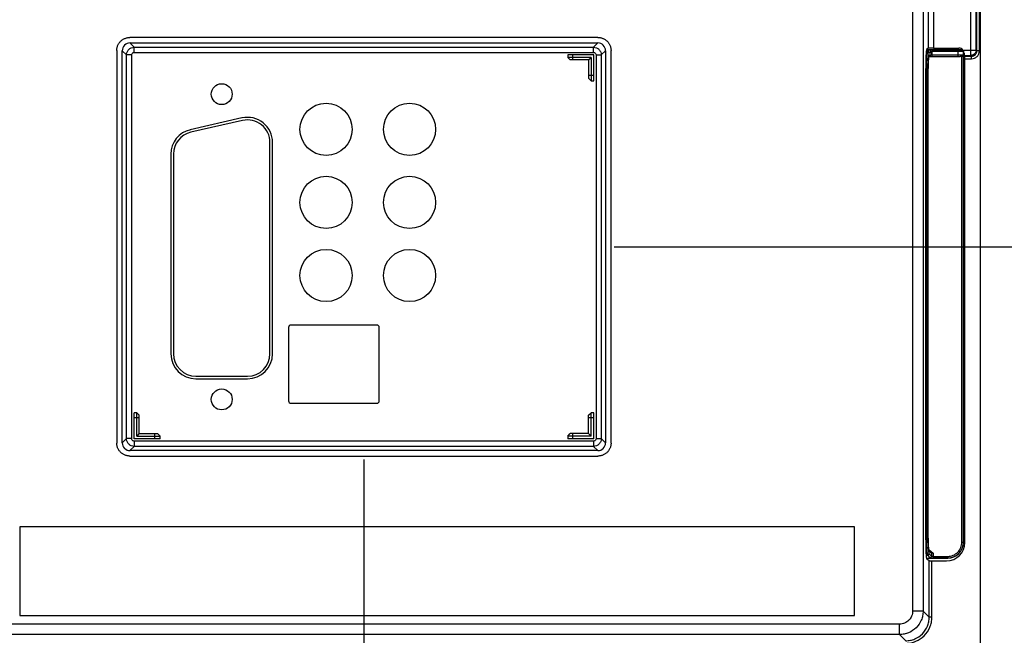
# Model space of a CAD drawing. Header units: millimetres. Extents: x -6054 to 364, y -1866 to 3094.
# Tile 144 of 256: x -3491 to -3303, y 200 to 318. Entities that reach past the tile are written whole.
import ezdxf

# ---------------------------------------------------------------- set-up
doc = ezdxf.new("R2010")
doc.units = ezdxf.units.MM
doc.header["$LTSCALE"] = 65.395
doc.header["$PDSIZE"] = 0.05
doc.layers.get('0').update_dxf_attribs({"linetype": 'CONTINUOUS'})
doc.layers.get('Defpoints').update_dxf_attribs({"linetype": 'CONTINUOUS'})
doc.layers.add('DIM', color=3, linetype='CONTINUOUS')
doc.styles.get("Standard").update_dxf_attribs({"font": 'arial.ttf'})
doc.dimstyles.new('ISO-25', dxfattribs={"dimtxt": 2.5, "dimasz": 2.5, "dimexe": 1.25, "dimexo": 0.625, "dimtad": 1, "dimtxsty": 'STANDARD', "dimcen": 2.5, "dimadec": 0, "dimazin": 0, "dimtfac": 1, "dimtmove": 0, "dimatfit": 3, "dimfxl": 1, "dimarcsym": 0})

# ---------------------------------------------------------------- blocks, each defined once
blk = doc.blocks.new('*D4')
at = {"layer": 'Defpoints', "color": 0}
for p in [(-3425.42, 234.04), (-4734.98, 45), (-4734.98, -117.52)]:
    blk.add_point(p, dxfattribs=at)
at = {"layer": 'DIM', "color": 3, "lineweight": -2}
for p, q in [((-3425.42, 233.41), (-3425.42, -118.77)), ((-4734.98, 44.37), (-4734.98, -118.77)), ((-3440.42, -117.52), (-4719.98, -117.52))]:
    blk.add_line(p, q, dxfattribs=at)
at = {"layer": 'DIM', "color": 3}
for points in [[(-4719.98, -115.02), (-4719.98, -120.02), (-4734.98, -117.52)], [(-3440.42, -120.02), (-3440.42, -115.02), (-3425.42, -117.52)]]:
    blk.add_solid(points, dxfattribs=at)
at = {"layer": 'DIM', "color": 2, "insert": (-4099.73, -99.71), "char_height": 20, "attachment_point": 5}
blk.add_mtext('1310  [51,557]', dxfattribs=at)
blk = doc.blocks.new('*D5')
at = {"layer": 'Defpoints', "color": 0}
for p in [(-3378.06, 274.15), (-3138.1, -20.96), (-2879.26, -20.96)]:
    blk.add_point(p, dxfattribs=at)
at = {"layer": 'DIM', "color": 3, "lineweight": -2}
for p, q in [((-3377.44, 274.15), (-2878.01, 274.15)), ((-2879.26, 259.15), (-2879.26, -5.96)), ((-3137.48, -20.96), (-2878.01, -20.96))]:
    blk.add_line(p, q, dxfattribs=at)
at = {"layer": 'DIM', "color": 3}
for points in [[(-2876.76, 259.15), (-2881.76, 259.15), (-2879.26, 274.15)], [(-2881.76, -5.96), (-2876.76, -5.96), (-2879.26, -20.96)]]:
    blk.add_solid(points, dxfattribs=at)
at = {"layer": 'DIM', "color": 2, "insert": (-2897.07, 126.59), "char_height": 20, "attachment_point": 5, "rotation": 90}
blk.add_mtext('295  [11,618]', dxfattribs=at)
blk = doc.blocks.new('*D18')
at = {"layer": 'Defpoints', "color": 0}
for p in [(-3307.32, 492.15), (-4734.98, -14.55), (-4734.98, -196.07)]:
    blk.add_point(p, dxfattribs=at)
at = {"layer": 'DIM', "color": 3, "lineweight": -2}
for p, q in [((-3307.32, 491.52), (-3307.32, -197.32)), ((-4734.98, -15.18), (-4734.98, -197.32)), ((-3322.32, -196.07), (-4719.98, -196.07))]:
    blk.add_line(p, q, dxfattribs=at)
at = {"layer": 'DIM', "color": 3}
for points in [[(-4719.98, -193.57), (-4719.98, -198.57), (-4734.98, -196.07)], [(-3322.32, -198.57), (-3322.32, -193.57), (-3307.32, -196.07)]]:
    blk.add_solid(points, dxfattribs=at)
at = {"layer": 'DIM', "color": 2, "insert": (-4021.15, -178.26), "char_height": 20, "attachment_point": 5}
blk.add_mtext('1428  [56,207]', dxfattribs=at)
blk = doc.blocks.new('*D19')
at = {"layer": 'Defpoints', "color": 0}
for p in [(-3379.72, 594.65), (-4909.71, -20.96), (-4728.57, -20.96)]:
    blk.add_point(p, dxfattribs=at)
at = {"layer": 'DIM', "color": 3, "lineweight": -2}
for p, q in [((-3380.35, 594.65), (-4910.96, 594.65)), ((-4909.71, 579.65), (-4909.71, -5.96)), ((-4729.2, -20.96), (-4910.96, -20.96))]:
    blk.add_line(p, q, dxfattribs=at)
at = {"layer": 'DIM', "color": 3}
for points in [[(-4907.21, 579.65), (-4912.21, 579.65), (-4909.71, 594.65)], [(-4912.21, -5.96), (-4907.21, -5.96), (-4909.71, -20.96)]]:
    blk.add_solid(points, dxfattribs=at)
at = {"layer": 'DIM', "color": 2, "insert": (-4927.52, 286.84), "char_height": 20, "attachment_point": 5, "rotation": 90}
blk.add_mtext('616  [24,236]', dxfattribs=at)

msp = doc.modelspace()

# ---------------------------------------------------------------- linework, layer by layer
at = {"linetype": 'Continuous'}
for p, q in [((-3320.26, 450.88), (-3320.26, 204.33)), ((-3318.26, 450.88), (-3318.26, 204.33)), ((-3317.26, 321.11), (-3317.26, 312.19)), ((-3316.26, 321.07), (-3316.26, 312.22)), ((-3309.09, 310.82), (-3309.09, 322.48)), ((-3308.09, 311.82), (-3308.09, 321.48)), ((-3307.95, 311.67), (-3307.95, 321.62)), ((-3307.45, 311.67), (-3307.45, 321.62)), ((-3380.56, 314.26), (-3470.29, 314.26)), ((-3472.78, 311.76), (-3472.78, 236.53)), ((-3470.92, 310.9), (-3471.74, 311.72)), ((-3471.74, 236.58), (-3471.74, 311.72)), ((-3470.25, 313.21), (-3380.6, 313.21)), ((-3470.25, 313.21), (-3469.42, 312.39)), ((-3469.42, 312.39), (-3381.42, 312.39)), ((-3469.42, 311.4), (-3469.42, 312.39)), ((-3469.42, 311.4), (-3381.42, 311.4)), ((-3381.42, 312.39), (-3380.6, 313.21)), ((-3381.42, 311.4), (-3381.42, 312.39)), ((-3379.11, 311.72), (-3379.93, 310.9)), ((-3379.11, 311.72), (-3379.11, 236.58)), ((-3378.06, 236.53), (-3378.06, 311.76)), ((-3317.64, 311.62), (-3317.4, 311.62)), ((-3317.59, 311.94), (-3310.82, 311.94)), ((-3317.26, 312.19), (-3317.56, 311.99)), ((-3317.09, 311.82), (-3317.4, 311.62)), ((-3316.79, 311.52), (-3317.1, 311.32)), ((-3316.79, 311.52), (-3316.79, 310.92)), ((-3311.52, 311.84), (-3316.5, 311.84)), ((-3316.5, 310.64), (-3316.5, 311.84)), ((-3311.52, 311.54), (-3316.5, 311.54)), ((-3316.26, 312.22), (-3311.41, 312.22)), ((-3311.52, 310.64), (-3311.52, 311.84)), ((-3310.82, 311.86), (-3310.82, 312.03)), ((-3310.61, 311.82), (-3308.09, 311.82)), ((-3310.52, 217.48), (-3310.52, 311.68)), ((-3308.09, 311.82), (-3307.95, 311.67)), ((-3307.45, 311.67), (-3307.95, 311.67)), ((-3469.92, 310.9), (-3470.92, 310.9)), ((-3470.92, 237.4), (-3470.92, 310.9)), ((-3469.92, 237.4), (-3469.92, 310.9)), ((-3381.37, 310.95), (-3386.37, 310.95)), ((-3386.37, 310.95), (-3386.37, 310.45)), ((-3381.87, 310.45), (-3386.37, 310.45)), ((-3385.87, 309.95), (-3386.37, 310.45)), ((-3382.37, 309.95), (-3385.87, 309.95)), ((-3385.37, 309.95), (-3385.37, 310.95)), ((-3382.37, 309.95), (-3381.87, 310.45)), ((-3382.37, 309.95), (-3382.37, 306.45)), ((-3381.87, 310.45), (-3381.87, 305.95)), ((-3381.37, 305.95), (-3381.37, 310.95)), ((-3380.92, 310.9), (-3379.93, 310.9)), ((-3380.92, 310.9), (-3380.92, 237.4)), ((-3379.93, 310.9), (-3379.93, 237.4)), ((-3317.23, 310.47), (-3317.23, 310.47)), ((-3317.23, 310.47), (-3317.23, 310.47)), ((-3317.22, 310.58), (-3317.22, 310.56)), ((-3317.15, 310.52), (-3316.93, 310.67)), ((-3317.1, 310.72), (-3316.79, 310.92)), ((-3316.99, 310.63), (-3316.97, 310.63)), ((-3316.97, 310.63), (-3316.94, 310.63)), ((-3316.94, 310.63), (-3316.91, 310.63)), ((-3316.91, 310.63), (-3316.88, 310.64)), ((-3316.88, 310.64), (-3316.84, 310.64)), ((-3316.84, 310.64), (-3316.8, 310.64)), ((-3316.8, 310.64), (-3316.76, 310.64)), ((-3316.76, 310.64), (-3316.71, 310.64)), ((-3316.71, 310.64), (-3316.66, 310.64)), ((-3316.66, 310.64), (-3316.61, 310.64)), ((-3316.61, 310.64), (-3316.55, 310.64)), ((-3316.55, 310.64), (-3311.52, 310.64)), ((-3316.5, 310.94), (-3311.52, 310.94)), ((-3311.52, 310.64), (-3311.41, 310.64)), ((-3311.41, 310.64), (-3311.34, 310.64)), ((-3311.34, 310.64), (-3311.26, 310.64)), ((-3311.26, 310.64), (-3311.19, 310.64)), ((-3311.19, 310.64), (-3311.12, 310.64)), ((-3311.12, 310.64), (-3311.06, 310.65)), ((-3311.06, 310.65), (-3311.01, 310.65)), ((-3311.01, 310.65), (-3310.96, 310.65)), ((-3310.82, 217.53), (-3310.82, 310.66)), ((-3310.36, 310.82), (-3309.09, 310.82)), ((-3310.28, 310.68), (-3310.36, 310.82)), ((-3310.28, 310.68), (-3308.95, 310.68)), ((-3310.25, 310.18), (-3308.95, 310.18)), ((-3310.25, 217.47), (-3310.25, 310.18)), ((-3309.09, 310.82), (-3308.95, 310.68)), ((-3308.95, 310.18), (-3308.95, 310.68)), ((-3317.76, 307.99), (-3317.76, 218.3)), ((-3381.37, 306.95), (-3382.37, 306.95)), ((-3381.87, 305.95), (-3382.37, 306.45)), ((-3381.87, 305.95), (-3381.37, 305.95)), ((-3317.76, 307.12), (-3317.61, 307.12)), ((-3317.32, 307.12), (-3317.61, 307.12)), ((-3317.61, 307.12), (-3317.61, 219.52)), ((-3317.32, 307.12), (-3317.32, 219.52)), ((-3317.28, 307.12), (-3317.28, 307.12)), ((-3317.28, 219.52), (-3317.28, 307.12)), ((-3448.79, 298.83), (-3458.69, 296.58)), ((-3448.68, 298.34), (-3458.58, 296.09)), ((-3443.42, 253.65), (-3443.42, 294.15)), ((-3442.92, 253.65), (-3442.92, 294.15)), ((-3462.42, 291.9), (-3462.42, 253.65)), ((-3461.92, 291.9), (-3461.92, 253.65)), ((-3439.87, 258.65), (-3439.87, 244.65)), ((-3422.97, 259.15), (-3439.37, 259.15)), ((-3422.47, 244.65), (-3422.47, 258.65)), ((-3457.62, 249.35), (-3447.72, 249.35)), ((-3457.62, 248.85), (-3447.72, 248.85)), ((-3439.37, 244.15), (-3422.97, 244.15)), ((-3468.97, 242.35), (-3469.47, 242.35)), ((-3469.47, 237.35), (-3469.47, 242.35)), ((-3468.97, 242.35), (-3468.47, 241.85)), ((-3468.97, 237.85), (-3468.97, 242.35)), ((-3468.47, 238.35), (-3468.47, 241.85)), ((-3382.37, 241.85), (-3381.87, 242.35)), ((-3382.37, 238.35), (-3382.37, 241.85)), ((-3381.37, 242.35), (-3381.87, 242.35)), ((-3381.87, 237.85), (-3381.87, 242.35)), ((-3381.37, 237.35), (-3381.37, 242.35)), ((-3468.47, 241.35), (-3469.47, 241.35)), ((-3381.37, 241.35), (-3382.37, 241.35)), ((-3468.47, 238.35), (-3468.97, 237.85)), ((-3468.97, 237.85), (-3464.47, 237.85)), ((-3468.47, 238.35), (-3464.97, 238.35)), ((-3465.47, 237.35), (-3465.47, 238.35)), ((-3464.97, 238.35), (-3464.47, 237.85)), ((-3464.47, 237.35), (-3464.47, 237.85)), ((-3386.37, 237.85), (-3385.87, 238.35)), ((-3381.87, 237.85), (-3386.37, 237.85)), ((-3386.37, 237.85), (-3386.37, 237.35)), ((-3382.37, 238.35), (-3385.87, 238.35)), ((-3385.37, 237.35), (-3385.37, 238.35)), ((-3382.37, 238.35), (-3381.87, 237.85)), ((-3471.74, 236.58), (-3470.92, 237.4)), ((-3469.92, 237.4), (-3470.92, 237.4)), ((-3469.42, 235.9), (-3470.25, 235.08)), ((-3464.47, 237.35), (-3469.47, 237.35)), ((-3381.42, 236.9), (-3469.42, 236.9)), ((-3469.42, 236.9), (-3469.42, 235.9)), ((-3381.42, 235.9), (-3469.42, 235.9)), ((-3381.37, 237.35), (-3386.37, 237.35)), ((-3381.42, 236.9), (-3381.42, 235.9)), ((-3380.6, 235.08), (-3381.42, 235.9)), ((-3380.92, 237.4), (-3379.93, 237.4)), ((-3379.93, 237.4), (-3379.11, 236.58)), ((-3470.29, 234.04), (-3380.56, 234.04)), ((-3380.6, 235.08), (-3470.25, 235.08)), ((-3331.38, 220.47), (-3491.38, 220.47)), ((-3491.38, 220.47), (-3491.38, 203.47)), ((-3331.38, 203.47), (-3331.38, 220.47)), ((-3317.76, 219.52), (-3317.61, 219.52)), ((-3317.32, 219.52), (-3317.61, 219.52)), ((-3317.28, 219.52), (-3317.28, 219.52)), ((-3317.28, 219.37), (-3317.28, 219.52)), ((-3310.82, 217.53), (-3310.52, 217.53)), ((-3310.52, 217.36), (-3310.52, 217.53)), ((-3317.23, 216.13), (-3317.22, 216.1)), ((-3316.72, 215.66), (-3317.15, 216.09)), ((-3317.11, 215.32), (-3316.64, 214.85)), ((-3316.64, 215.45), (-3317.1, 215.92)), ((-3316.64, 215.45), (-3316.64, 214.85)), ((-3316.34, 215.42), (-3316.34, 214.82)), ((-3317.67, 215.02), (-3317.41, 215.02)), ((-3317.61, 214.48), (-3313.52, 214.48)), ((-3317.08, 213.99), (-3317.56, 214.31)), ((-3317.41, 215.02), (-3316.94, 214.55)), ((-3317.08, 203.15), (-3317.08, 213.99)), ((-3316.58, 213.97), (-3313.75, 213.97)), ((-3316.58, 203.15), (-3316.58, 213.97)), ((-3316.34, 214.82), (-3313.52, 214.82)), ((-3316.34, 214.82), (-3316.34, 214.52)), ((-3316.34, 214.52), (-3313.52, 214.52)), ((-3313.52, 214.82), (-3313.52, 214.48)), ((-3318.26, 204.33), (-3320.26, 204.33)), ((-3317.08, 203.15), (-3318.26, 204.33)), ((-3491.38, 203.47), (-3331.38, 203.47)), ((-3316.58, 203.15), (-3317.08, 203.15)), ((-3322.75, 201.83), (-3510.8, 201.83)), ((-3322.75, 199.83), (-3322.75, 201.83)), ((-3322.75, 199.83), (-3510.8, 199.83)), ((-3321.57, 198.65), (-3322.75, 199.83))]:
    msp.add_line(p, q, dxfattribs=at)
for points in [[(-3317.28, 219.52), (-3317.28, 307.23), (-3317.28, 307.33), (-3317.28, 307.42), (-3317.28, 307.52), (-3317.28, 307.61), (-3317.28, 307.71), (-3317.28, 307.8), (-3317.28, 307.89), (-3317.28, 307.98), (-3317.28, 308.07), (-3317.28, 308.16), (-3317.27, 308.25), (-3317.27, 308.33), (-3317.27, 308.42), (-3317.27, 308.5), (-3317.27, 308.58), (-3317.26, 308.66), (-3317.26, 308.74), (-3317.26, 308.82), (-3317.26, 308.89), (-3317.26, 308.97), (-3317.25, 309.04), (-3317.25, 309.11), (-3317.25, 309.18), (-3317.25, 309.25), (-3317.24, 309.32), (-3317.24, 309.38), (-3317.24, 309.44), (-3317.24, 309.51), (-3317.23, 309.57), (-3317.23, 309.62), (-3317.23, 309.68), (-3317.22, 309.73), (-3317.22, 309.79), (-3317.22, 309.84), (-3317.21, 309.89), (-3317.21, 309.94), (-3317.21, 309.98), (-3317.2, 310.03), (-3317.2, 310.07), (-3317.2, 310.11), (-3317.2, 310.15), (-3317.19, 310.19), (-3317.19, 310.22), (-3317.19, 310.26), (-3317.18, 310.29), (-3317.18, 310.32), (-3317.18, 310.35), (-3317.17, 310.38), (-3317.17, 310.41), (-3317.17, 310.43), (-3317.16, 310.45), (-3317.16, 310.47), (-3317.16, 310.49), (-3317.15, 310.51)], [(-3317.15, 310.51), (-3317.15, 310.52), (-3317.15, 310.54), (-3317.15, 310.55), (-3317.14, 310.56), (-3317.14, 310.57), (-3317.14, 310.57), (-3317.14, 310.58)], [(-3310.96, 310.65), (-3310.93, 310.65), (-3310.91, 310.65), (-3310.89, 310.65), (-3310.88, 310.65), (-3310.86, 310.66), (-3310.84, 310.66), (-3310.83, 310.66), (-3310.82, 310.66), (-3310.8, 310.66), (-3310.79, 310.66), (-3310.77, 310.67), (-3310.76, 310.67), (-3310.74, 310.67), (-3310.72, 310.68), (-3310.7, 310.69), (-3310.68, 310.7), (-3310.66, 310.71), (-3310.64, 310.72), (-3310.62, 310.74), (-3310.6, 310.76), (-3310.58, 310.78), (-3310.56, 310.8), (-3310.55, 310.83), (-3310.54, 310.86), (-3310.53, 310.89), (-3310.52, 310.92), (-3310.52, 310.95), (-3310.52, 310.96)], [(-3317.15, 216.08), (-3317.15, 216.09), (-3317.15, 216.11), (-3317.15, 216.12), (-3317.16, 216.14), (-3317.16, 216.16), (-3317.16, 216.18), (-3317.17, 216.21), (-3317.17, 216.24), (-3317.17, 216.26), (-3317.18, 216.29), (-3317.18, 216.33), (-3317.18, 216.36), (-3317.19, 216.4), (-3317.19, 216.44), (-3317.2, 216.48), (-3317.2, 216.53), (-3317.2, 216.57), (-3317.21, 216.62), (-3317.21, 216.67), (-3317.21, 216.72), (-3317.22, 216.78), (-3317.22, 216.84), (-3317.22, 216.9), (-3317.23, 216.96), (-3317.23, 217.02), (-3317.23, 217.09), (-3317.24, 217.16), (-3317.24, 217.23), (-3317.24, 217.3), (-3317.25, 217.38), (-3317.25, 217.45), (-3317.25, 217.53), (-3317.25, 217.61), (-3317.26, 217.7), (-3317.26, 217.78), (-3317.26, 217.87), (-3317.26, 217.96), (-3317.27, 218.05), (-3317.27, 218.14), (-3317.27, 218.24), (-3317.27, 218.33), (-3317.27, 218.43), (-3317.28, 218.53), (-3317.28, 218.63), (-3317.28, 218.73), (-3317.28, 218.84), (-3317.28, 218.94), (-3317.28, 219.05), (-3317.28, 219.16), (-3317.28, 219.26), (-3317.28, 219.37)], [(-3317.14, 216.05), (-3317.14, 216.05), (-3317.14, 216.06), (-3317.14, 216.06), (-3317.14, 216.06), (-3317.14, 216.07), (-3317.15, 216.08)]]:
    msp.add_lwpolyline(points, dxfattribs=at)
for centre, radius in [((-3452.67, 303.4), 2), ((-3432.67, 296.65), 5), ((-3416.67, 296.65), 5), ((-3432.67, 282.65), 5), ((-3416.67, 282.65), 5), ((-3432.67, 268.65), 5), ((-3416.67, 268.65), 5), ((-3452.67, 244.9), 2)]:
    msp.add_circle(centre, radius, dxfattribs=at)
for centre, radius, start, end in [((-3317.4, 311.31), 0.3, 0.1044, 89.852), ((-3317.1, 311.52), 0.3, 0.1044, 89.852), ((-3311.46, 311.19), 1.06, 2.19, 36.4651), ((-3310.8, 311.65), 0.28, 0.0045, 7.2262), ((-3300.88, 309.34), 16.38, 175.7217, 176.0231), ((-3314.48, 310.11), 2.71, 171.4031, 171.9232), ((-3317.09, 310.92), 0.299, 303.6923, 0.13), ((-3447.72, 294.15), 4.8, 0, 102.8043), ((-3447.72, 294.15), 4.3, 0, 102.8043), ((-3457.62, 291.9), 4.8, 102.8043, 180), ((-3457.62, 291.9), 4.3, 102.8043, 180), ((-3439.37, 258.65), 0.5, 90, 180), ((-3422.97, 258.65), 0.5, 0, 90), ((-3457.62, 253.65), 4.8, 180, 270), ((-3457.62, 253.65), 4.3, 180, 270), ((-3447.72, 253.65), 4.8, 270, 360), ((-3447.72, 253.65), 4.3, 270, 360), ((-3439.37, 244.65), 0.5, 180, 270), ((-3422.97, 244.65), 0.5, 270, 360), ((-3317.41, 215.32), 0.301, 270.1892, 359.8108), ((-3314.62, 216.5), 2.56, 187.678, 189.108), ((-3315.16, 216.41), 2.02, 189.1323, 189.4819), ((-3316.87, 215.3), 0.439, 78.4873, 79.5361), ((-3316.94, 215.45), 0.299, 359.8237, 44.9866), ((-3316.94, 214.85), 0.301, 270.1892, 359.8108)]:
    msp.add_arc(centre, radius, start, end, dxfattribs=at)
for centre, major_axis, ratio, start_param, end_param in [((-3470.23, 311.71), (1.07, -1.07), 0.992433, 2.359993, 3.923193), ((-3380.61, 311.71), (1.07, 1.07), 0.992433, -0.7816, 0.7816), ((-3317.55, 307.99), (0, 4), 0.052408, 0.034907, 1.570796), ((-3316.26, 312.19), (1, 0), 0.034921, 1.570796, 3.089233), ((-3311.41, 311.22), (0.834, 0.556), 0.998023, 0.049759, 0.982115), ((-3310.36, 311.82), (0, 1), 0.052408, -4.084041, -3.228859), ((-3310.28, 310.18), (0, 0.5), 0.052408, -1.570796, -0.087266), ((-3470.23, 236.59), (1.07, 1.07), 0.992433, 2.359993, 3.923193), ((-3380.61, 236.59), (1.07, -1.07), 0.992433, -0.7816, 0.7816), ((-3317.55, 218.3), (0, 4), 0.052408, -4.712389, -3.176499), ((-3313.76, 217.47), (2.92, -1.94), 0.998023, -0.982115, 0.586855), ((-3313.52, 217.48), (-0.87, 2.88), 0.998353, -3.435793, -1.864997), ((-3316.58, 213.99), (0.5, 0), 0.034921, -3.089233, -1.570796)]:
    msp.add_ellipse(centre, major_axis=major_axis, ratio=ratio, start_param=start_param, end_param=end_param, dxfattribs=at)
for points, knots in [([(-3472.78, 311.76), (-3472.78, 311.85), (-3472.77, 312.03), (-3472.73, 312.28), (-3472.67, 312.54), (-3472.57, 312.78), (-3472.45, 313.01), (-3472.31, 313.23), (-3472.15, 313.44), (-3471.96, 313.62), (-3471.76, 313.79), (-3471.54, 313.93), (-3471.31, 314.05), (-3471.06, 314.14), (-3470.81, 314.21), (-3470.55, 314.25), (-3470.38, 314.26), (-3470.29, 314.26)], [0, 0, 0, 0, 0.066968, 0.13382, 0.200564, 0.267213, 0.333783, 0.400294, 0.466769, 0.533232, 0.599706, 0.666217, 0.732787, 0.799436, 0.86618, 0.933032, 1, 1, 1, 1]), ([(-3380.56, 314.26), (-3380.47, 314.26), (-3380.3, 314.25), (-3380.04, 314.21), (-3379.78, 314.14), (-3379.54, 314.05), (-3379.31, 313.93), (-3379.09, 313.79), (-3378.88, 313.62), (-3378.7, 313.44), (-3378.54, 313.23), (-3378.39, 313.01), (-3378.27, 312.78), (-3378.18, 312.54), (-3378.11, 312.28), (-3378.07, 312.03), (-3378.06, 311.85), (-3378.06, 311.76)], [0, 0, 0, 0, 0.066968, 0.13382, 0.200564, 0.267213, 0.333783, 0.400294, 0.466769, 0.533232, 0.599706, 0.666217, 0.732787, 0.799436, 0.86618, 0.933032, 1, 1, 1, 1]), ([(-3470.92, 310.9), (-3470.92, 311.09), (-3470.84, 311.48), (-3470.51, 311.98), (-3470.01, 312.31), (-3469.62, 312.39), (-3469.42, 312.39)], [0, 0, 0, 0, 0.249889, 0.5, 0.750111, 1, 1, 1, 1]), ([(-3469.92, 310.9), (-3469.92, 310.96), (-3469.9, 311.09), (-3469.79, 311.26), (-3469.62, 311.37), (-3469.49, 311.4), (-3469.42, 311.4)], [0, 0, 0, 0, 0.250009, 0.5, 0.749991, 1, 1, 1, 1]), ([(-3381.42, 312.39), (-3381.23, 312.39), (-3380.84, 312.31), (-3380.34, 311.98), (-3380.01, 311.48), (-3379.93, 311.09), (-3379.93, 310.9)], [0, 0, 0, 0, 0.249889, 0.5, 0.750111, 1, 1, 1, 1]), ([(-3381.42, 311.4), (-3381.36, 311.4), (-3381.23, 311.37), (-3381.06, 311.26), (-3380.95, 311.09), (-3380.92, 310.96), (-3380.92, 310.9)], [0, 0, 0, 0, 0.250009, 0.5, 0.749991, 1, 1, 1, 1]), ([(-3317.4, 311.62), (-3317.41, 311.61), (-3317.42, 311.6), (-3317.43, 311.56), (-3317.45, 311.49), (-3317.47, 311.37), (-3317.49, 311.22), (-3317.5, 311.02), (-3317.52, 310.79), (-3317.54, 310.53), (-3317.56, 310.12), (-3317.58, 309.54), (-3317.6, 308.78), (-3317.61, 307.97), (-3317.61, 307.4), (-3317.61, 307.12)], [0, 0, 0, 0, 0.003657, 0.009263, 0.026884, 0.053218, 0.08814, 0.131378, 0.182559, 0.241229, 0.306861, 0.456565, 0.626219, 0.809606, 1, 1, 1, 1]), ([(-3316.5, 311.84), (-3316.57, 311.84), (-3316.68, 311.84), (-3316.81, 311.84), (-3316.9, 311.84), (-3316.98, 311.83), (-3317.03, 311.83), (-3317.07, 311.82), (-3317.09, 311.82), (-3317.09, 311.82)], [0, 0, 0, 0, 0.370637, 0.539252, 0.688507, 0.813064, 0.908491, 0.971443, 1, 1, 1, 1]), ([(-3316.5, 311.54), (-3316.53, 311.54), (-3316.6, 311.54), (-3316.68, 311.54), (-3316.74, 311.53), (-3316.76, 311.53), (-3316.78, 311.53), (-3316.79, 311.52), (-3316.79, 311.52)], [0, 0, 0, 0, 0.36941, 0.686231, 0.810493, 0.905931, 0.969452, 1, 1, 1, 1]), ([(-3310.82, 311.86), (-3310.82, 311.86), (-3310.82, 311.86), (-3310.83, 311.86), (-3310.85, 311.86), (-3310.88, 311.85), (-3310.94, 311.85), (-3311.03, 311.85), (-3311.13, 311.84), (-3311.25, 311.84), (-3311.38, 311.84), (-3311.47, 311.84), (-3311.52, 311.84)], [0, 0, 0, 0, 0.005893, 0.020642, 0.044652, 0.077778, 0.170134, 0.294297, 0.445539, 0.618083, 0.805292, 1, 1, 1, 1]), ([(-3310.52, 311.57), (-3310.52, 311.56), (-3310.53, 311.56), (-3310.54, 311.56), (-3310.56, 311.56), (-3310.6, 311.56), (-3310.64, 311.55), (-3310.71, 311.55), (-3310.82, 311.55), (-3310.97, 311.54), (-3311.14, 311.54), (-3311.33, 311.54), (-3311.45, 311.54), (-3311.52, 311.54)], [0, 0, 0, 0, 0.005373, 0.019943, 0.043869, 0.07696, 0.118917, 0.169344, 0.293605, 0.444991, 0.617705, 0.8051, 1, 1, 1, 1]), ([(-3310.82, 311.94), (-3310.81, 311.94), (-3310.76, 311.93), (-3310.72, 311.92), (-3310.69, 311.91)], [0, 0, 0, 0, 0.257008, 1, 1, 1, 1]), ([(-3308.09, 311.82), (-3308.09, 311.69), (-3308.15, 311.43), (-3308.37, 311.1), (-3308.7, 310.87), (-3308.96, 310.82), (-3309.09, 310.82)], [0, 0, 0, 0, 0.249746, 0.5, 0.750254, 1, 1, 1, 1]), ([(-3308.95, 310.18), (-3308.75, 310.18), (-3308.36, 310.26), (-3307.86, 310.59), (-3307.53, 311.09), (-3307.45, 311.48), (-3307.45, 311.67)], [0, 0, 0, 0, 0.250009, 0.5, 0.749992, 1, 1, 1, 1]), ([(-3308.95, 310.68), (-3308.82, 310.68), (-3308.55, 310.73), (-3308.22, 310.95), (-3308, 311.28), (-3307.95, 311.54), (-3307.95, 311.67)], [0, 0, 0, 0, 0.249958, 0.5, 0.750043, 1, 1, 1, 1]), ([(-3317.23, 310.47), (-3317.24, 310.24), (-3317.27, 309.75), (-3317.31, 308.64), (-3317.32, 307.74), (-3317.32, 307.12)], [0, 0, 0, 0, 0.199683, 0.441677, 1, 1, 1, 1]), ([(-3317.28, 307.12), (-3317.28, 307.48), (-3317.28, 308.16), (-3317.26, 309.11), (-3317.22, 309.8), (-3317.19, 310.24), (-3317.17, 310.42), (-3317.16, 310.5)], [0, 0, 0, 0, 0.319192, 0.609053, 0.843043, 0.932201, 1, 1, 1, 1]), ([(-3317.1, 311.32), (-3317.11, 311.31), (-3317.12, 311.29), (-3317.14, 311.25), (-3317.15, 311.18), (-3317.17, 311.06), (-3317.2, 310.86), (-3317.21, 310.68), (-3317.22, 310.58)], [0, 0, 0, 0, 0.034806, 0.094361, 0.180361, 0.292966, 0.596522, 1, 1, 1, 1]), ([(-3317.16, 310.52), (-3317.15, 310.55), (-3317.15, 310.59), (-3317.13, 310.65), (-3317.12, 310.69), (-3317.11, 310.71), (-3317.1, 310.72)], [0, 0, 0, 0, 0.386568, 0.681031, 0.883679, 1, 1, 1, 1]), ([(-3316.79, 310.92), (-3316.79, 310.92), (-3316.78, 310.93), (-3316.76, 310.93), (-3316.74, 310.93), (-3316.68, 310.94), (-3316.6, 310.94), (-3316.53, 310.94), (-3316.5, 310.94)], [0, 0, 0, 0, 0.030548, 0.094069, 0.189507, 0.313769, 0.63059, 1, 1, 1, 1]), ([(-3311.52, 310.94), (-3311.45, 310.94), (-3311.33, 310.94), (-3311.14, 310.94), (-3310.97, 310.94), (-3310.82, 310.95), (-3310.71, 310.95), (-3310.64, 310.95), (-3310.6, 310.96), (-3310.56, 310.96), (-3310.54, 310.96), (-3310.53, 310.96), (-3310.52, 310.96), (-3310.52, 310.96)], [0, 0, 0, 0, 0.1949, 0.382295, 0.555009, 0.706395, 0.830656, 0.881083, 0.92304, 0.956131, 0.980057, 0.994627, 1, 1, 1, 1]), ([(-3470.29, 234.04), (-3470.38, 234.04), (-3470.55, 234.05), (-3470.81, 234.09), (-3471.06, 234.15), (-3471.31, 234.25), (-3471.54, 234.37), (-3471.76, 234.51), (-3471.96, 234.67), (-3472.15, 234.86), (-3472.31, 235.06), (-3472.45, 235.28), (-3472.57, 235.51), (-3472.67, 235.76), (-3472.73, 236.01), (-3472.77, 236.27), (-3472.78, 236.44), (-3472.78, 236.53)], [0, 0, 0, 0, 0.066968, 0.13382, 0.200564, 0.267213, 0.333783, 0.400294, 0.466769, 0.533232, 0.599706, 0.666217, 0.732787, 0.799436, 0.86618, 0.933032, 1, 1, 1, 1]), ([(-3469.42, 235.9), (-3469.62, 235.9), (-3470.01, 235.98), (-3470.51, 236.32), (-3470.84, 236.81), (-3470.92, 237.2), (-3470.92, 237.4)], [0, 0, 0, 0, 0.249889, 0.5, 0.750111, 1, 1, 1, 1]), ([(-3469.42, 236.9), (-3469.49, 236.9), (-3469.62, 236.92), (-3469.79, 237.03), (-3469.9, 237.2), (-3469.92, 237.33), (-3469.92, 237.4)], [0, 0, 0, 0, 0.250009, 0.5, 0.749991, 1, 1, 1, 1]), ([(-3379.93, 237.4), (-3379.93, 237.2), (-3380.01, 236.81), (-3380.34, 236.32), (-3380.84, 235.98), (-3381.23, 235.9), (-3381.42, 235.9)], [0, 0, 0, 0, 0.249889, 0.5, 0.750111, 1, 1, 1, 1]), ([(-3380.92, 237.4), (-3380.92, 237.33), (-3380.95, 237.2), (-3381.06, 237.03), (-3381.23, 236.92), (-3381.36, 236.9), (-3381.42, 236.9)], [0, 0, 0, 0, 0.250009, 0.5, 0.749991, 1, 1, 1, 1]), ([(-3378.06, 236.53), (-3378.06, 236.44), (-3378.07, 236.27), (-3378.11, 236.01), (-3378.18, 235.76), (-3378.27, 235.51), (-3378.39, 235.28), (-3378.54, 235.06), (-3378.7, 234.86), (-3378.88, 234.67), (-3379.09, 234.51), (-3379.31, 234.37), (-3379.54, 234.25), (-3379.78, 234.15), (-3380.04, 234.09), (-3380.3, 234.05), (-3380.47, 234.04), (-3380.56, 234.04)], [0, 0, 0, 0, 0.066968, 0.13382, 0.200564, 0.267213, 0.333783, 0.400294, 0.466769, 0.533232, 0.599706, 0.666217, 0.732787, 0.799436, 0.86618, 0.933032, 1, 1, 1, 1]), ([(-3317.61, 219.52), (-3317.61, 219.23), (-3317.61, 218.68), (-3317.6, 217.87), (-3317.58, 217.12), (-3317.56, 216.46), (-3317.53, 215.97), (-3317.51, 215.64), (-3317.49, 215.44), (-3317.47, 215.28), (-3317.45, 215.16), (-3317.43, 215.08), (-3317.42, 215.03), (-3317.41, 215.02)], [0, 0, 0, 0, 0.188476, 0.370173, 0.538575, 0.687652, 0.81209, 0.863659, 0.907507, 0.943261, 0.970645, 0.989507, 1, 1, 1, 1]), ([(-3317.32, 219.52), (-3317.32, 218.88), (-3317.31, 217.98), (-3317.27, 216.85), (-3317.24, 216.35), (-3317.23, 216.13)], [0, 0, 0, 0, 0.560469, 0.802142, 1, 1, 1, 1]), ([(-3317.16, 216.16), (-3317.19, 216.33), (-3317.22, 216.77), (-3317.26, 217.54), (-3317.28, 218.48), (-3317.28, 219.16), (-3317.28, 219.52)], [0, 0, 0, 0, 0.159387, 0.393868, 0.682688, 1, 1, 1, 1]), ([(-3313.52, 214.82), (-3313.17, 214.82), (-3312.46, 214.96), (-3311.56, 215.57), (-3310.96, 216.47), (-3310.82, 217.18), (-3310.82, 217.53)], [0, 0, 0, 0, 0.249994, 0.499992, 0.749995, 1, 1, 1, 1]), ([(-3313.52, 214.52), (-3313.14, 214.52), (-3312.38, 214.67), (-3311.4, 215.3), (-3310.73, 216.24), (-3310.54, 216.99), (-3310.52, 217.36)], [0, 0, 0, 0, 0.249994, 0.499991, 0.74999, 1, 1, 1, 1]), ([(-3317.22, 216.1), (-3317.22, 216), (-3317.2, 215.82), (-3317.18, 215.6), (-3317.15, 215.47), (-3317.14, 215.4), (-3317.13, 215.35), (-3317.11, 215.33), (-3317.11, 215.32)], [0, 0, 0, 0, 0.395712, 0.697012, 0.810507, 0.898666, 0.961487, 1, 1, 1, 1]), ([(-3317.1, 215.92), (-3317.11, 215.93), (-3317.12, 215.94), (-3317.14, 216), (-3317.15, 216.04), (-3317.15, 216.08)], [0, 0, 0, 0, 0.133018, 0.342114, 1, 1, 1, 1]), ([(-3316.7, 215.7), (-3316.66, 215.69), (-3316.53, 215.62), (-3316.42, 215.5), (-3316.34, 215.42)], [0, 0, 0, 0, 0.25026, 1, 1, 1, 1]), ([(-3316.34, 215.42), (-3316.37, 215.42), (-3316.44, 215.42), (-3316.53, 215.43), (-3316.58, 215.44), (-3316.61, 215.44), (-3316.63, 215.45), (-3316.64, 215.45), (-3316.64, 215.45)], [0, 0, 0, 0, 0.367565, 0.682779, 0.80656, 0.902016, 0.966452, 1, 1, 1, 1]), ([(-3316.94, 214.55), (-3316.93, 214.55), (-3316.91, 214.55), (-3316.88, 214.54), (-3316.82, 214.54), (-3316.75, 214.53), (-3316.66, 214.53), (-3316.52, 214.53), (-3316.41, 214.52), (-3316.34, 214.52)], [0, 0, 0, 0, 0.029412, 0.092602, 0.188031, 0.312461, 0.461514, 0.629888, 1, 1, 1, 1]), ([(-3316.64, 214.85), (-3316.64, 214.85), (-3316.63, 214.85), (-3316.61, 214.84), (-3316.58, 214.84), (-3316.53, 214.83), (-3316.44, 214.83), (-3316.37, 214.82), (-3316.34, 214.82)], [0, 0, 0, 0, 0.033552, 0.098006, 0.193492, 0.317304, 0.632501, 1, 1, 1, 1]), ([(-3318.26, 204.33), (-3318.26, 204.03), (-3318.32, 203.44), (-3318.66, 202.32), (-3319.49, 201.07), (-3320.74, 200.23), (-3321.87, 199.89), (-3322.46, 199.83), (-3322.75, 199.83)], [0, 0, 0, 0, 0.125286, 0.250584, 0.5, 0.749416, 0.874714, 1, 1, 1, 1]), ([(-3320.26, 204.33), (-3320.26, 204), (-3320.39, 203.35), (-3320.94, 202.52), (-3321.77, 201.96), (-3322.43, 201.83), (-3322.75, 201.83)], [0, 0, 0, 0, 0.250003, 0.5, 0.749997, 1, 1, 1, 1]), ([(-3321.57, 198.65), (-3321.28, 198.65), (-3320.69, 198.71), (-3319.56, 199.05), (-3318.31, 199.88), (-3317.48, 201.14), (-3317.14, 202.26), (-3317.08, 202.85), (-3317.08, 203.15)], [0, 0, 0, 0, 0.125302, 0.250605, 0.5, 0.749395, 0.874698, 1, 1, 1, 1]), ([(-3321.57, 198.15), (-3321.25, 198.15), (-3320.59, 198.22), (-3319.34, 198.6), (-3317.95, 199.52), (-3317.02, 200.91), (-3316.64, 202.17), (-3316.58, 202.82), (-3316.58, 203.15)], [0, 0, 0, 0, 0.125303, 0.250605, 0.5, 0.749395, 0.874697, 1, 1, 1, 1])]:
    msp.add_open_spline(points, degree=3, knots=knots, dxfattribs=at)
for points in [[(-3310.7, 311.84), (-3310.74, 311.86), (-3310.78, 311.86), (-3310.82, 311.86)], [(-3310.58, 311.75), (-3310.61, 311.79), (-3310.66, 311.82), (-3310.7, 311.84)], [(-3310.52, 311.57), (-3310.52, 311.63), (-3310.54, 311.7), (-3310.58, 311.75)], [(-3317.1, 310.72), (-3317.1, 310.66), (-3317.12, 310.61), (-3317.14, 310.56)], [(-3317.1, 215.92), (-3317.1, 215.97), (-3317.12, 216.02), (-3317.14, 216.07)], [(-3316.78, 215.73), (-3316.75, 215.72), (-3316.73, 215.72), (-3316.7, 215.7)]]:
    msp.add_open_spline(points, degree=3, dxfattribs=at)

# ---------------------------------------------------------------- dimensions: what is measured, and where the dimension line sits
at = {"layer": 'DIM'}
dim = msp.add_linear_dim(base=(-4909.71, -20.96), p1=(-3379.72, 594.65), p2=(-4728.57, -20.96), angle=90, text='<> []', dimstyle='ISO-25', override={"dimtxt": 20, "dimasz": 15, "dimgap": 5, "dimdec": 0, "dimclrd": 3, "dimclre": 3, "dimclrt": 2, "dimadec": 1, "dimtp": 0.3, "dimtm": 0.3, "dimtofl": 0}, dxfattribs=at)
dim.commit()
dim.dimension.update_dxf_attribs({"geometry": '*D19', "text_midpoint": (-4927.52, 286.84)})
dim = msp.add_linear_dim(base=(-4734.98, -196.07), p1=(-3307.32, 492.15), p2=(-4734.98, -14.55), text='<> []', dimstyle='ISO-25', override={"dimtxt": 20, "dimasz": 15, "dimgap": 5, "dimdec": 0, "dimclrd": 3, "dimclre": 3, "dimclrt": 2, "dimadec": 1, "dimtp": 0.3, "dimtm": 0.3, "dimtofl": 0}, dxfattribs=at)
dim.commit()
dim.dimension.update_dxf_attribs({"geometry": '*D18', "text_midpoint": (-4021.15, -178.26)})
dim = msp.add_linear_dim(base=(-2879.26, -20.96), p1=(-3378.06, 274.15), p2=(-3138.1, -20.96), angle=90, text='<> []', dimstyle='ISO-25', override={"dimtxt": 20, "dimasz": 15, "dimgap": 5, "dimdec": 0, "dimclrd": 3, "dimclre": 3, "dimclrt": 2, "dimadec": 1, "dimtp": 0.3, "dimtm": 0.3, "dimtofl": 0}, dxfattribs=at)
dim.commit()
dim.dimension.update_dxf_attribs({"geometry": '*D5', "text_midpoint": (-2879.26, 126.59), "dimtype": 160})
dim = msp.add_linear_dim(base=(-4734.98, -117.52), p1=(-3425.42, 234.04), p2=(-4734.98, 45), text='<> []', dimstyle='ISO-25', override={"dimtxt": 20, "dimasz": 15, "dimgap": 5, "dimdec": 0, "dimclrd": 3, "dimclre": 3, "dimclrt": 2, "dimadec": 1, "dimtp": 0.3, "dimtm": 0.3, "dimtofl": 0}, dxfattribs=at)
dim.commit()
dim.dimension.update_dxf_attribs({"geometry": '*D4', "text_midpoint": (-4099.73, -117.52), "dimtype": 160})

doc.saveas('drawing.dxf')
